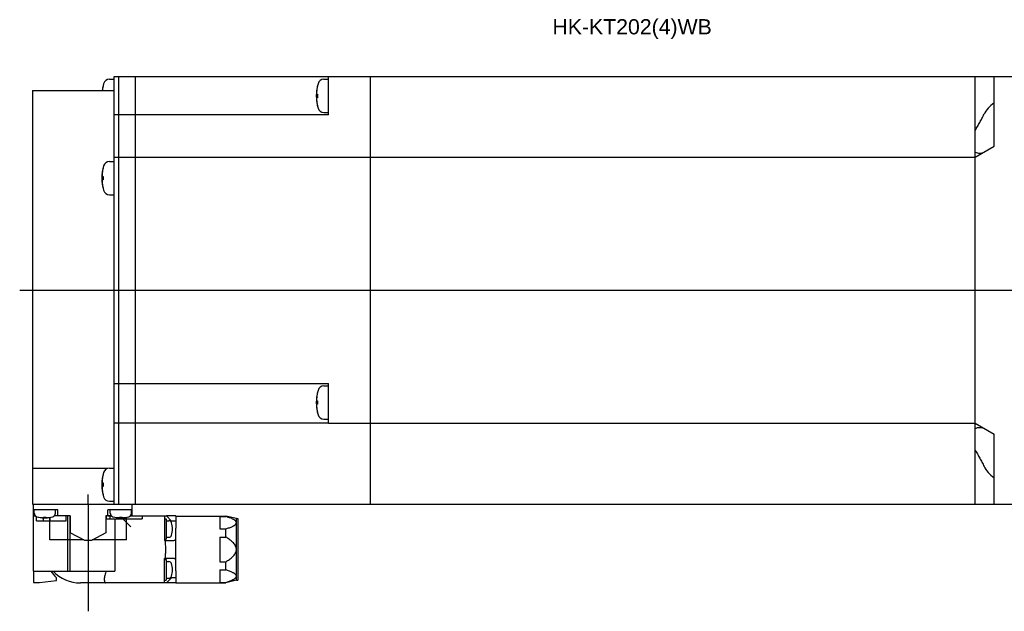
# Model space of a CAD drawing. Header units: millimetres. Extents: x 75 to 614, y 309 to 433.
# Tile 2 of 3: x 204 to 411, y 309 to 433. Entities that reach past the tile are written whole.
import ezdxf

# ---------------------------------------------------------------- set-up
doc = ezdxf.new("R2010")
doc.units = ezdxf.units.MM
doc.linetypes.add('CENTER', pattern=[50.8, 31.75, -6.35, 6.35, -6.35])
doc.linetypes.add('PHANTOM', pattern=[63.5, 31.75, -6.35, 6.35, -6.35, 6.35, -6.35])
for name, color, linetype in [('CTR', 2, 'CENTER'), ('PHANTOM', 3, 'PHANTOM'), ('TEXT', 5, 'Continuous')]:
    doc.layers.add(name, color=color, linetype=linetype)
doc.styles.get("Standard").update_dxf_attribs({"font": 'arial.ttf'})

msp = doc.modelspace()

# ---------------------------------------------------------------- linework, layer by layer
at = {"linetype": 'ByBlock'}
for p, q in [((222.52, 420.54), (223.5, 420.54)), ((223.5, 331.12), (223.5, 421.12)), ((223.5, 421.12), (418.6, 421.12)), ((224.5, 331.12), (224.5, 421.12)), ((228, 331.12), (228, 421.12)), ((267.62, 420.54), (268.6, 420.54)), ((268.6, 413.04), (268.6, 421.12)), ((277.4, 331.12), (277.4, 421.12)), ((404.6, 331.12), (404.6, 421.12)), ((408.6, 406.43), (408.6, 421.12)), ((221.14, 419.09), (221.14, 419.06)), ((266.24, 419.09), (266.24, 419.06)), ((206.3, 418.17), (206.3, 331.12)), ((206.3, 418.17), (223.5, 418.17)), ((266.1, 417.41), (266.24, 417.41)), ((266.24, 416.67), (266.1, 416.67)), ((266.24, 417.41), (266.24, 416.67)), ((266.24, 415.02), (266.24, 414.99)), ((268.6, 413.04), (223.5, 413.04)), ((267.62, 413.54), (268.6, 413.54)), ((404.6, 409.74), (404.6, 413.19)), ((404.6, 404.12), (408.6, 406.43)), ((223.5, 404.12), (404.6, 404.12)), ((404.6, 404.12), (404.6, 405.21)), ((222.52, 403.24), (223.5, 403.24)), ((221, 400.11), (221.14, 400.11)), ((221.14, 401.79), (221.14, 401.76)), ((221.14, 400.11), (221.14, 399.37)), ((221.14, 399.37), (221, 399.37)), ((221.14, 397.73), (221.14, 397.69)), ((222.52, 396.24), (223.5, 396.24)), ((223.5, 356.49), (268.6, 356.49)), ((268.6, 348.12), (268.6, 356.49)), ((266.24, 354.54), (266.24, 354.51)), ((267.62, 355.99), (268.6, 355.99)), ((266.1, 352.86), (266.24, 352.86)), ((266.24, 352.86), (266.24, 352.12)), ((266.24, 352.12), (266.1, 352.12)), ((266.24, 350.48), (266.24, 350.44)), ((228, 348.12), (223.5, 348.12)), ((268.6, 348.12), (228, 348.12)), ((267.62, 348.99), (268.6, 348.99)), ((268.6, 348.12), (404.6, 348.12)), ((404.6, 348.12), (408.6, 345.81)), ((404.6, 347.03), (404.6, 348.12)), ((408.6, 331.12), (408.6, 345.81)), ((404.6, 339.05), (404.6, 342.5)), ((222.08, 338.62), (206.3, 338.62)), ((222.52, 338.7), (223.5, 338.7)), ((221, 335.57), (221.14, 335.57)), ((221.14, 337.25), (221.14, 337.22)), ((221.14, 335.57), (221.14, 334.83)), ((221.14, 334.83), (221, 334.83)), ((221.14, 333.18), (221.14, 333.15)), ((222.52, 331.7), (223.5, 331.7)), ((206.3, 331.12), (418.6, 331.12)), ((206.5, 328.62), (206.5, 331.12)), ((211.65, 329.92), (206.5, 329.92)), ((206.65, 329.23), (206.65, 329.92)), ((211.15, 329.23), (211.15, 329.92)), ((211.65, 328.62), (211.65, 329.92)), ((222.15, 328.62), (222.15, 329.92)), ((227.3, 329.92), (222.15, 329.92)), ((222.65, 329.23), (222.65, 329.92)), ((227.15, 329.23), (227.15, 329.92)), ((227.3, 328.62), (227.3, 331.12)), ((206.5, 328.62), (206.93, 328.62)), ((207.6, 328.36), (207.63, 328.36)), ((208.62, 328.27), (208.62, 328.36)), ((208.62, 328.36), (209.18, 328.36)), ((209.18, 328.36), (209.18, 328.27)), ((209.95, 323.57), (209.95, 328.32)), ((210.17, 328.36), (210.2, 328.36)), ((214.25, 328.62), (210.87, 328.62)), ((214.25, 328.62), (214.25, 325.08)), ((221.75, 328.62), (221.75, 325.08)), ((222.93, 328.62), (221.75, 328.62)), ((223.6, 328.36), (223.63, 328.36)), ((224.62, 328.27), (224.62, 328.36)), ((224.62, 328.36), (225.18, 328.36)), ((225.18, 328.36), (225.18, 328.27)), ((226.05, 323.57), (226.05, 328.33)), ((226.17, 328.36), (226.2, 328.36)), ((227.3, 328.62), (226.87, 328.62)), ((217.12, 323.57), (209.95, 323.57)), ((217.31, 323.47), (214.25, 325.08)), ((218.69, 323.47), (217.31, 323.47)), ((221.75, 325.08), (218.69, 323.47)), ((226.05, 323.57), (218.88, 323.57))]:
    msp.add_line(p, q, dxfattribs=at)
for centre, radius, start, end in [((222.52, 419.24), 1.3, 90, 163.3985), ((267.62, 419.24), 1.3, 90, 163.3985), ((229.9, 417.04), 9, 163.3985, 172.7819), ((229.9, 417.04), 8.99, 167.0426, 171.8394), ((275, 417.04), 9, 163.3985, 196.6015), ((275, 417.04), 8.99, 167.0426, 171.8394), ((275, 417.04), 8.99, 188.1606, 192.9574), ((267.62, 414.84), 1.3, 196.6015, 270), ((229.9, 399.74), 9, 163.3985, 196.6015), ((222.52, 401.94), 1.3, 90, 163.3985), ((229.9, 399.74), 8.99, 167.0426, 171.8394), ((229.9, 399.74), 8.99, 188.1606, 192.9574), ((222.52, 397.54), 1.3, 196.6015, 270), ((275, 352.49), 9, 163.3985, 196.6015), ((275, 352.49), 8.99, 167.0426, 171.8394), ((267.62, 354.69), 1.3, 90, 163.3985), ((275, 352.49), 8.99, 188.1606, 192.9574), ((267.62, 350.29), 1.3, 196.6015, 270), ((229.9, 335.2), 9, 163.3985, 196.6015), ((222.52, 337.4), 1.3, 90, 163.3985), ((229.9, 335.2), 8.99, 167.0426, 171.8394), ((229.9, 335.2), 8.99, 188.1606, 192.9574), ((222.52, 333), 1.3, 196.6015, 270), ((207.45, 329.23), 0.8, 180, 253.8086), ((208.9, 334.22), 6, 253.8086, 286.1914), ((208.9, 334.22), 5.99, 257.7714, 263.1989), ((208.9, 334.22), 5.99, 276.8011, 282.2286), ((210.35, 329.23), 0.8, 286.1914, 0), ((223.45, 329.23), 0.8, 180, 253.8086), ((224.9, 334.22), 6, 253.8086, 286.1914), ((224.9, 334.22), 5.99, 257.7714, 263.1989), ((224.9, 334.22), 5.99, 276.8011, 282.2286), ((226.35, 329.23), 0.8, 286.1914, 0)]:
    msp.add_arc(centre, radius, start, end, dxfattribs=at)
for centre, start_param, end_param in [((417.34, 411.47), 2.459568, 2.874843), ((417.34, 340.76), -2.874843, -2.459568)]:
    msp.add_ellipse(centre, major_axis=(11.26, 0), ratio=0.57735, start_param=start_param, end_param=end_param, dxfattribs=at)
for points, knots in [([(221, 418.32), (221, 418.3), (220.99, 418.29), (220.99, 418.27), (220.99, 418.25), (220.99, 418.23), (220.99, 418.22), (220.99, 418.21), (220.99, 418.21), (220.98, 418.2), (220.98, 418.19), (220.98, 418.18), (220.98, 418.17), (220.98, 418.17)], [0, 0, 0, 0, 0.25, 0.375, 0.5, 0.625, 0.6875, 0.75, 0.8125, 0.84375, 0.875, 0.9375, 1, 1, 1, 1]), ([(266.1, 418.32), (266.1, 418.31), (266.09, 418.29), (266.09, 418.27), (266.09, 418.26), (266.09, 418.25), (266.09, 418.24), (266.09, 418.24), (266.09, 418.23), (266.09, 418.23), (266.09, 418.23), (266.09, 418.22), (266.08, 418.2), (266.08, 418.18), (266.08, 418.16), (266.08, 418.15), (266.08, 418.14), (266.08, 418.13), (266.08, 418.13), (266.08, 418.12), (266.08, 418.12), (266.08, 418.11), (266.08, 418.1), (266.07, 418.09), (266.07, 418.08), (266.07, 418.07), (266.07, 418.06), (266.07, 418.05), (266.07, 418.05), (266.07, 418.05), (266.07, 418.05), (266.07, 418.04), (266.07, 418.04), (266.07, 418.03), (266.07, 418.03), (266.07, 418.02), (266.07, 418), (266.07, 417.99), (266.06, 417.97), (266.06, 417.95), (266.06, 417.95), (266.06, 417.94), (266.06, 417.94), (266.06, 417.93), (266.06, 417.93), (266.06, 417.92), (266.06, 417.91), (266.06, 417.9), (266.06, 417.88), (266.06, 417.87), (266.06, 417.87), (266.06, 417.86), (266.06, 417.86), (266.06, 417.86), (266.06, 417.85), (266.06, 417.85), (266.06, 417.84), (266.06, 417.82), (266.06, 417.81), (266.05, 417.78), (266.05, 417.76), (266.05, 417.74)], [0, 0, 0, 0, 0.0625, 0.09375, 0.125, 0.140625, 0.15625, 0.164062, 0.167969, 0.171875, 0.179688, 0.1875, 0.21875, 0.25, 0.28125, 0.3125, 0.320312, 0.328125, 0.332031, 0.335938, 0.34375, 0.359375, 0.375, 0.40625, 0.4375, 0.453125, 0.46875, 0.484375, 0.492188, 0.496094, 0.5, 0.503906, 0.507812, 0.515625, 0.53125, 0.546875, 0.5625, 0.59375, 0.625, 0.640625, 0.65625, 0.664062, 0.667969, 0.671875, 0.679688, 0.6875, 0.71875, 0.75, 0.78125, 0.796875, 0.8125, 0.820312, 0.828125, 0.832031, 0.835938, 0.84375, 0.859375, 0.875, 0.90625, 0.9375, 1, 1, 1, 1]), ([(266.05, 417.74), (266.05, 417.73), (266.05, 417.72), (266.06, 417.71), (266.06, 417.7), (266.06, 417.7), (266.06, 417.69), (266.06, 417.69), (266.06, 417.68), (266.06, 417.67), (266.06, 417.66), (266.06, 417.65), (266.06, 417.64), (266.06, 417.63), (266.06, 417.63), (266.06, 417.63), (266.06, 417.62), (266.06, 417.62), (266.06, 417.61), (266.07, 417.6), (266.07, 417.59), (266.07, 417.59), (266.07, 417.59), (266.07, 417.58), (266.07, 417.58), (266.07, 417.58), (266.07, 417.57), (266.07, 417.56), (266.07, 417.55), (266.07, 417.54), (266.08, 417.53), (266.08, 417.53), (266.08, 417.52), (266.08, 417.52), (266.08, 417.52), (266.08, 417.51), (266.08, 417.5), (266.08, 417.49), (266.08, 417.48), (266.08, 417.48), (266.08, 417.47), (266.09, 417.47), (266.09, 417.47), (266.09, 417.46), (266.09, 417.45), (266.09, 417.43), (266.1, 417.42), (266.1, 417.41)], [0, 0, 0, 0, 0.0625, 0.125, 0.140625, 0.15625, 0.164062, 0.171875, 0.1875, 0.21875, 0.25, 0.28125, 0.3125, 0.328125, 0.335938, 0.34375, 0.359375, 0.375, 0.40625, 0.4375, 0.46875, 0.484375, 0.492188, 0.5, 0.507812, 0.515625, 0.53125, 0.5625, 0.59375, 0.625, 0.640625, 0.65625, 0.664062, 0.671875, 0.6875, 0.71875, 0.75, 0.78125, 0.8125, 0.828125, 0.835938, 0.84375, 0.859375, 0.875, 0.90625, 0.9375, 1, 1, 1, 1]), ([(266.1, 416.67), (266.1, 416.66), (266.09, 416.65), (266.09, 416.64), (266.09, 416.63), (266.09, 416.63), (266.09, 416.62), (266.09, 416.62), (266.09, 416.61), (266.08, 416.6), (266.08, 416.59), (266.08, 416.58), (266.08, 416.57), (266.08, 416.56), (266.08, 416.56), (266.08, 416.56), (266.08, 416.55), (266.08, 416.55), (266.07, 416.54), (266.07, 416.53), (266.07, 416.52), (266.07, 416.52), (266.07, 416.52), (266.07, 416.51), (266.07, 416.51), (266.07, 416.51), (266.07, 416.5), (266.07, 416.49), (266.07, 416.48), (266.06, 416.47), (266.06, 416.46), (266.06, 416.46), (266.06, 416.45), (266.06, 416.45), (266.06, 416.44), (266.06, 416.44), (266.06, 416.43), (266.06, 416.42), (266.06, 416.41), (266.06, 416.41), (266.06, 416.4), (266.06, 416.4), (266.06, 416.39), (266.06, 416.39), (266.06, 416.38), (266.05, 416.36), (266.05, 416.35), (266.05, 416.34)], [0, 0, 0, 0, 0.0625, 0.125, 0.140625, 0.15625, 0.164062, 0.171875, 0.1875, 0.21875, 0.25, 0.28125, 0.3125, 0.328125, 0.335938, 0.34375, 0.359375, 0.375, 0.40625, 0.4375, 0.46875, 0.484375, 0.492188, 0.5, 0.507812, 0.515625, 0.53125, 0.5625, 0.59375, 0.625, 0.640625, 0.65625, 0.664062, 0.671875, 0.6875, 0.71875, 0.75, 0.78125, 0.8125, 0.828125, 0.835938, 0.84375, 0.859375, 0.875, 0.90625, 0.9375, 1, 1, 1, 1]), ([(266.05, 416.34), (266.05, 416.33), (266.05, 416.31), (266.06, 416.29), (266.06, 416.28), (266.06, 416.27), (266.06, 416.26), (266.06, 416.26), (266.06, 416.26), (266.06, 416.25), (266.06, 416.25), (266.06, 416.24), (266.06, 416.22), (266.06, 416.2), (266.06, 416.18), (266.06, 416.17), (266.06, 416.16), (266.06, 416.15), (266.06, 416.15), (266.06, 416.15), (266.06, 416.14), (266.06, 416.14), (266.06, 416.13), (266.06, 416.11), (266.07, 416.1), (266.07, 416.09), (266.07, 416.08), (266.07, 416.08), (266.07, 416.07), (266.07, 416.07), (266.07, 416.07), (266.07, 416.06), (266.07, 416.06), (266.07, 416.06), (266.07, 416.05), (266.07, 416.04), (266.07, 416.02), (266.07, 416.01), (266.07, 415.99), (266.08, 415.98), (266.08, 415.97), (266.08, 415.96), (266.08, 415.96), (266.08, 415.96), (266.08, 415.95), (266.08, 415.95), (266.08, 415.93), (266.08, 415.92), (266.08, 415.91), (266.08, 415.9), (266.08, 415.89), (266.08, 415.88), (266.08, 415.88), (266.08, 415.88), (266.08, 415.88), (266.09, 415.87), (266.09, 415.86), (266.09, 415.85), (266.09, 415.83), (266.09, 415.8), (266.1, 415.78), (266.1, 415.76)], [0, 0, 0, 0, 0.0625, 0.09375, 0.125, 0.140625, 0.15625, 0.164062, 0.167969, 0.171875, 0.179688, 0.1875, 0.21875, 0.25, 0.28125, 0.3125, 0.320312, 0.328125, 0.332031, 0.335938, 0.34375, 0.359375, 0.375, 0.40625, 0.4375, 0.453125, 0.46875, 0.484375, 0.492188, 0.496094, 0.5, 0.503906, 0.507812, 0.515625, 0.53125, 0.546875, 0.5625, 0.59375, 0.625, 0.640625, 0.65625, 0.664062, 0.667969, 0.671875, 0.679688, 0.6875, 0.71875, 0.75, 0.78125, 0.796875, 0.8125, 0.820312, 0.828125, 0.832031, 0.835938, 0.84375, 0.859375, 0.875, 0.90625, 0.9375, 1, 1, 1, 1]), ([(404.6, 409.74), (404.77, 410.02), (405.1, 410.58), (405.58, 411.44), (406.05, 412.31), (406.34, 412.89), (406.48, 413.19)], [0, 0, 0, 0, 0.248281, 0.499993, 0.75181, 1, 1, 1, 1]), ([(404.6, 405.21), (404.76, 405.14), (405.09, 405.02), (405.43, 404.97), (405.6, 404.97)], [0, 0, 0, 0, 0.518168, 1, 1, 1, 1]), ([(405.6, 404.97), (405.68, 404.97), (405.83, 404.98), (406.06, 405.03), (406.27, 405.1), (406.41, 405.17), (406.48, 405.2)], [0, 0, 0, 0, 0.251587, 0.500307, 0.748817, 1, 1, 1, 1]), ([(221, 401.02), (221, 401.01), (220.99, 401), (220.99, 400.98), (220.99, 400.96), (220.99, 400.95), (220.99, 400.95), (220.99, 400.94), (220.99, 400.94), (220.99, 400.94), (220.99, 400.93), (220.99, 400.92), (220.98, 400.91), (220.98, 400.89), (220.98, 400.87), (220.98, 400.85), (220.98, 400.84), (220.98, 400.84), (220.98, 400.83), (220.98, 400.83), (220.98, 400.83), (220.98, 400.82), (220.98, 400.81), (220.97, 400.8), (220.97, 400.78), (220.97, 400.77), (220.97, 400.77), (220.97, 400.76), (220.97, 400.76), (220.97, 400.75), (220.97, 400.75), (220.97, 400.75), (220.97, 400.75), (220.97, 400.74), (220.97, 400.73), (220.97, 400.72), (220.97, 400.71), (220.97, 400.69), (220.96, 400.67), (220.96, 400.66), (220.96, 400.65), (220.96, 400.65), (220.96, 400.64), (220.96, 400.64), (220.96, 400.64), (220.96, 400.63), (220.96, 400.62), (220.96, 400.6), (220.96, 400.59), (220.96, 400.58), (220.96, 400.57), (220.96, 400.57), (220.96, 400.57), (220.96, 400.56), (220.96, 400.56), (220.96, 400.55), (220.96, 400.54), (220.96, 400.53), (220.96, 400.51), (220.95, 400.48), (220.95, 400.46), (220.95, 400.45)], [0, 0, 0, 0, 0.0625, 0.09375, 0.125, 0.140625, 0.15625, 0.164062, 0.167969, 0.171875, 0.179688, 0.1875, 0.21875, 0.25, 0.28125, 0.3125, 0.320312, 0.328125, 0.332031, 0.335938, 0.34375, 0.359375, 0.375, 0.40625, 0.4375, 0.453125, 0.46875, 0.484375, 0.492188, 0.496094, 0.5, 0.503906, 0.507812, 0.515625, 0.53125, 0.546875, 0.5625, 0.59375, 0.625, 0.640625, 0.65625, 0.664062, 0.667969, 0.671875, 0.679688, 0.6875, 0.71875, 0.75, 0.78125, 0.796875, 0.8125, 0.820312, 0.828125, 0.832031, 0.835938, 0.84375, 0.859375, 0.875, 0.90625, 0.9375, 1, 1, 1, 1]), ([(220.95, 400.45), (220.95, 400.44), (220.95, 400.43), (220.96, 400.42), (220.96, 400.41), (220.96, 400.4), (220.96, 400.4), (220.96, 400.4), (220.96, 400.39), (220.96, 400.38), (220.96, 400.37), (220.96, 400.36), (220.96, 400.35), (220.96, 400.34), (220.96, 400.34), (220.96, 400.33), (220.96, 400.33), (220.96, 400.32), (220.96, 400.32), (220.97, 400.31), (220.97, 400.3), (220.97, 400.3), (220.97, 400.29), (220.97, 400.29), (220.97, 400.29), (220.97, 400.28), (220.97, 400.28), (220.97, 400.27), (220.97, 400.26), (220.97, 400.25), (220.98, 400.24), (220.98, 400.23), (220.98, 400.23), (220.98, 400.23), (220.98, 400.22), (220.98, 400.21), (220.98, 400.2), (220.98, 400.2), (220.98, 400.19), (220.98, 400.18), (220.98, 400.18), (220.99, 400.18), (220.99, 400.17), (220.99, 400.16), (220.99, 400.15), (220.99, 400.14), (221, 400.12), (221, 400.11)], [0, 0, 0, 0, 0.0625, 0.125, 0.140625, 0.15625, 0.164062, 0.171875, 0.1875, 0.21875, 0.25, 0.28125, 0.3125, 0.328125, 0.335938, 0.34375, 0.359375, 0.375, 0.40625, 0.4375, 0.46875, 0.484375, 0.492188, 0.5, 0.507812, 0.515625, 0.53125, 0.5625, 0.59375, 0.625, 0.640625, 0.65625, 0.664062, 0.671875, 0.6875, 0.71875, 0.75, 0.78125, 0.8125, 0.828125, 0.835938, 0.84375, 0.859375, 0.875, 0.90625, 0.9375, 1, 1, 1, 1]), ([(221, 399.37), (221, 399.37), (220.99, 399.36), (220.99, 399.34), (220.99, 399.34), (220.99, 399.33), (220.99, 399.33), (220.99, 399.32), (220.99, 399.32), (220.98, 399.31), (220.98, 399.3), (220.98, 399.29), (220.98, 399.28), (220.98, 399.27), (220.98, 399.26), (220.98, 399.26), (220.98, 399.26), (220.98, 399.25), (220.97, 399.25), (220.97, 399.24), (220.97, 399.23), (220.97, 399.22), (220.97, 399.22), (220.97, 399.22), (220.97, 399.22), (220.97, 399.21), (220.97, 399.21), (220.97, 399.2), (220.97, 399.18), (220.96, 399.17), (220.96, 399.17), (220.96, 399.16), (220.96, 399.16), (220.96, 399.15), (220.96, 399.15), (220.96, 399.14), (220.96, 399.13), (220.96, 399.12), (220.96, 399.12), (220.96, 399.11), (220.96, 399.11), (220.96, 399.1), (220.96, 399.1), (220.96, 399.09), (220.96, 399.08), (220.95, 399.06), (220.95, 399.05), (220.95, 399.04)], [0, 0, 0, 0, 0.0625, 0.125, 0.140625, 0.15625, 0.164062, 0.171875, 0.1875, 0.21875, 0.25, 0.28125, 0.3125, 0.328125, 0.335938, 0.34375, 0.359375, 0.375, 0.40625, 0.4375, 0.46875, 0.484375, 0.492188, 0.5, 0.507812, 0.515625, 0.53125, 0.5625, 0.59375, 0.625, 0.640625, 0.65625, 0.664062, 0.671875, 0.6875, 0.71875, 0.75, 0.78125, 0.8125, 0.828125, 0.835938, 0.84375, 0.859375, 0.875, 0.90625, 0.9375, 1, 1, 1, 1]), ([(220.95, 399.04), (220.95, 399.03), (220.95, 399.02), (220.96, 399), (220.96, 398.98), (220.96, 398.97), (220.96, 398.97), (220.96, 398.96), (220.96, 398.96), (220.96, 398.96), (220.96, 398.95), (220.96, 398.94), (220.96, 398.93), (220.96, 398.91), (220.96, 398.89), (220.96, 398.87), (220.96, 398.86), (220.96, 398.86), (220.96, 398.85), (220.96, 398.85), (220.96, 398.85), (220.96, 398.84), (220.96, 398.83), (220.96, 398.82), (220.97, 398.81), (220.97, 398.8), (220.97, 398.79), (220.97, 398.78), (220.97, 398.78), (220.97, 398.77), (220.97, 398.77), (220.97, 398.77), (220.97, 398.77), (220.97, 398.76), (220.97, 398.75), (220.97, 398.74), (220.97, 398.73), (220.97, 398.71), (220.97, 398.7), (220.98, 398.68), (220.98, 398.67), (220.98, 398.67), (220.98, 398.66), (220.98, 398.66), (220.98, 398.66), (220.98, 398.65), (220.98, 398.64), (220.98, 398.62), (220.98, 398.61), (220.98, 398.6), (220.98, 398.6), (220.98, 398.59), (220.98, 398.59), (220.98, 398.58), (220.98, 398.58), (220.99, 398.57), (220.99, 398.57), (220.99, 398.55), (220.99, 398.53), (220.99, 398.5), (221, 398.48), (221, 398.47)], [0, 0, 0, 0, 0.0625, 0.09375, 0.125, 0.140625, 0.15625, 0.164062, 0.167969, 0.171875, 0.179688, 0.1875, 0.21875, 0.25, 0.28125, 0.3125, 0.320312, 0.328125, 0.332031, 0.335938, 0.34375, 0.359375, 0.375, 0.40625, 0.4375, 0.453125, 0.46875, 0.484375, 0.492188, 0.496094, 0.5, 0.503906, 0.507812, 0.515625, 0.53125, 0.546875, 0.5625, 0.59375, 0.625, 0.640625, 0.65625, 0.664062, 0.667969, 0.671875, 0.679688, 0.6875, 0.71875, 0.75, 0.78125, 0.796875, 0.8125, 0.820312, 0.828125, 0.832031, 0.835938, 0.84375, 0.859375, 0.875, 0.90625, 0.9375, 1, 1, 1, 1]), ([(266.1, 353.77), (266.1, 353.76), (266.09, 353.75), (266.09, 353.73), (266.09, 353.71), (266.09, 353.7), (266.09, 353.7), (266.09, 353.69), (266.09, 353.69), (266.09, 353.69), (266.09, 353.68), (266.09, 353.67), (266.08, 353.66), (266.08, 353.64), (266.08, 353.62), (266.08, 353.6), (266.08, 353.59), (266.08, 353.59), (266.08, 353.58), (266.08, 353.58), (266.08, 353.58), (266.08, 353.57), (266.08, 353.56), (266.07, 353.55), (266.07, 353.53), (266.07, 353.52), (266.07, 353.52), (266.07, 353.51), (266.07, 353.51), (266.07, 353.5), (266.07, 353.5), (266.07, 353.5), (266.07, 353.5), (266.07, 353.49), (266.07, 353.48), (266.07, 353.47), (266.07, 353.46), (266.07, 353.44), (266.06, 353.42), (266.06, 353.41), (266.06, 353.4), (266.06, 353.4), (266.06, 353.39), (266.06, 353.39), (266.06, 353.39), (266.06, 353.38), (266.06, 353.37), (266.06, 353.35), (266.06, 353.34), (266.06, 353.33), (266.06, 353.32), (266.06, 353.32), (266.06, 353.32), (266.06, 353.31), (266.06, 353.31), (266.06, 353.3), (266.06, 353.29), (266.06, 353.28), (266.06, 353.26), (266.05, 353.23), (266.05, 353.21), (266.05, 353.2)], [0, 0, 0, 0, 0.0625, 0.09375, 0.125, 0.140625, 0.15625, 0.164062, 0.167969, 0.171875, 0.179688, 0.1875, 0.21875, 0.25, 0.28125, 0.3125, 0.320312, 0.328125, 0.332031, 0.335938, 0.34375, 0.359375, 0.375, 0.40625, 0.4375, 0.453125, 0.46875, 0.484375, 0.492188, 0.496094, 0.5, 0.503906, 0.507812, 0.515625, 0.53125, 0.546875, 0.5625, 0.59375, 0.625, 0.640625, 0.65625, 0.664062, 0.667969, 0.671875, 0.679688, 0.6875, 0.71875, 0.75, 0.78125, 0.796875, 0.8125, 0.820312, 0.828125, 0.832031, 0.835938, 0.84375, 0.859375, 0.875, 0.90625, 0.9375, 1, 1, 1, 1]), ([(266.05, 353.2), (266.05, 353.19), (266.05, 353.18), (266.06, 353.17), (266.06, 353.16), (266.06, 353.15), (266.06, 353.15), (266.06, 353.15), (266.06, 353.14), (266.06, 353.13), (266.06, 353.12), (266.06, 353.11), (266.06, 353.1), (266.06, 353.09), (266.06, 353.09), (266.06, 353.08), (266.06, 353.08), (266.06, 353.07), (266.06, 353.07), (266.07, 353.06), (266.07, 353.05), (266.07, 353.05), (266.07, 353.04), (266.07, 353.04), (266.07, 353.04), (266.07, 353.03), (266.07, 353.03), (266.07, 353.02), (266.07, 353.01), (266.07, 353), (266.08, 352.99), (266.08, 352.98), (266.08, 352.98), (266.08, 352.98), (266.08, 352.97), (266.08, 352.96), (266.08, 352.95), (266.08, 352.95), (266.08, 352.94), (266.08, 352.93), (266.08, 352.93), (266.09, 352.93), (266.09, 352.92), (266.09, 352.91), (266.09, 352.9), (266.09, 352.89), (266.1, 352.87), (266.1, 352.86)], [0, 0, 0, 0, 0.0625, 0.125, 0.140625, 0.15625, 0.164062, 0.171875, 0.1875, 0.21875, 0.25, 0.28125, 0.3125, 0.328125, 0.335938, 0.34375, 0.359375, 0.375, 0.40625, 0.4375, 0.46875, 0.484375, 0.492188, 0.5, 0.507812, 0.515625, 0.53125, 0.5625, 0.59375, 0.625, 0.640625, 0.65625, 0.664062, 0.671875, 0.6875, 0.71875, 0.75, 0.78125, 0.8125, 0.828125, 0.835938, 0.84375, 0.859375, 0.875, 0.90625, 0.9375, 1, 1, 1, 1]), ([(266.1, 352.12), (266.1, 352.12), (266.09, 352.11), (266.09, 352.09), (266.09, 352.09), (266.09, 352.08), (266.09, 352.08), (266.09, 352.07), (266.09, 352.07), (266.08, 352.06), (266.08, 352.05), (266.08, 352.04), (266.08, 352.03), (266.08, 352.02), (266.08, 352.01), (266.08, 352.01), (266.08, 352.01), (266.08, 352), (266.07, 352), (266.07, 351.99), (266.07, 351.98), (266.07, 351.97), (266.07, 351.97), (266.07, 351.97), (266.07, 351.97), (266.07, 351.96), (266.07, 351.96), (266.07, 351.95), (266.07, 351.93), (266.06, 351.92), (266.06, 351.92), (266.06, 351.91), (266.06, 351.91), (266.06, 351.9), (266.06, 351.9), (266.06, 351.89), (266.06, 351.88), (266.06, 351.87), (266.06, 351.87), (266.06, 351.86), (266.06, 351.86), (266.06, 351.85), (266.06, 351.85), (266.06, 351.84), (266.06, 351.83), (266.05, 351.81), (266.05, 351.8), (266.05, 351.79)], [0, 0, 0, 0, 0.0625, 0.125, 0.140625, 0.15625, 0.164062, 0.171875, 0.1875, 0.21875, 0.25, 0.28125, 0.3125, 0.328125, 0.335938, 0.34375, 0.359375, 0.375, 0.40625, 0.4375, 0.46875, 0.484375, 0.492188, 0.5, 0.507812, 0.515625, 0.53125, 0.5625, 0.59375, 0.625, 0.640625, 0.65625, 0.664062, 0.671875, 0.6875, 0.71875, 0.75, 0.78125, 0.8125, 0.828125, 0.835938, 0.84375, 0.859375, 0.875, 0.90625, 0.9375, 1, 1, 1, 1]), ([(266.05, 351.79), (266.05, 351.78), (266.05, 351.77), (266.06, 351.75), (266.06, 351.73), (266.06, 351.72), (266.06, 351.72), (266.06, 351.71), (266.06, 351.71), (266.06, 351.71), (266.06, 351.7), (266.06, 351.69), (266.06, 351.68), (266.06, 351.66), (266.06, 351.64), (266.06, 351.62), (266.06, 351.61), (266.06, 351.61), (266.06, 351.6), (266.06, 351.6), (266.06, 351.6), (266.06, 351.59), (266.06, 351.58), (266.06, 351.57), (266.07, 351.56), (266.07, 351.55), (266.07, 351.54), (266.07, 351.53), (266.07, 351.53), (266.07, 351.52), (266.07, 351.52), (266.07, 351.52), (266.07, 351.52), (266.07, 351.51), (266.07, 351.5), (266.07, 351.49), (266.07, 351.48), (266.07, 351.46), (266.07, 351.45), (266.08, 351.43), (266.08, 351.42), (266.08, 351.42), (266.08, 351.41), (266.08, 351.41), (266.08, 351.41), (266.08, 351.4), (266.08, 351.39), (266.08, 351.37), (266.08, 351.36), (266.08, 351.35), (266.08, 351.35), (266.08, 351.34), (266.08, 351.34), (266.08, 351.33), (266.08, 351.33), (266.09, 351.32), (266.09, 351.32), (266.09, 351.3), (266.09, 351.28), (266.09, 351.25), (266.1, 351.23), (266.1, 351.22)], [0, 0, 0, 0, 0.0625, 0.09375, 0.125, 0.140625, 0.15625, 0.164062, 0.167969, 0.171875, 0.179688, 0.1875, 0.21875, 0.25, 0.28125, 0.3125, 0.320312, 0.328125, 0.332031, 0.335938, 0.34375, 0.359375, 0.375, 0.40625, 0.4375, 0.453125, 0.46875, 0.484375, 0.492188, 0.496094, 0.5, 0.503906, 0.507812, 0.515625, 0.53125, 0.546875, 0.5625, 0.59375, 0.625, 0.640625, 0.65625, 0.664062, 0.667969, 0.671875, 0.679688, 0.6875, 0.71875, 0.75, 0.78125, 0.796875, 0.8125, 0.820312, 0.828125, 0.832031, 0.835938, 0.84375, 0.859375, 0.875, 0.90625, 0.9375, 1, 1, 1, 1]), ([(404.6, 347.03), (404.76, 347.1), (405.09, 347.22), (405.43, 347.26), (405.6, 347.26)], [0, 0, 0, 0, 0.518168, 1, 1, 1, 1]), ([(405.6, 347.26), (405.68, 347.26), (405.83, 347.25), (406.06, 347.21), (406.27, 347.14), (406.41, 347.07), (406.48, 347.03)], [0, 0, 0, 0, 0.251587, 0.500307, 0.748817, 1, 1, 1, 1]), ([(404.6, 342.5), (404.77, 342.22), (405.1, 341.66), (405.58, 340.8), (406.05, 339.93), (406.34, 339.34), (406.48, 339.05)], [0, 0, 0, 0, 0.248281, 0.499993, 0.75181, 1, 1, 1, 1]), ([(221, 336.48), (221, 336.47), (220.99, 336.45), (220.99, 336.43), (220.99, 336.42), (220.99, 336.41), (220.99, 336.4), (220.99, 336.4), (220.99, 336.39), (220.99, 336.39), (220.99, 336.39), (220.99, 336.38), (220.98, 336.36), (220.98, 336.34), (220.98, 336.32), (220.98, 336.31), (220.98, 336.3), (220.98, 336.29), (220.98, 336.29), (220.98, 336.29), (220.98, 336.28), (220.98, 336.27), (220.98, 336.26), (220.97, 336.25), (220.97, 336.24), (220.97, 336.23), (220.97, 336.22), (220.97, 336.22), (220.97, 336.21), (220.97, 336.21), (220.97, 336.21), (220.97, 336.2), (220.97, 336.2), (220.97, 336.19), (220.97, 336.19), (220.97, 336.18), (220.97, 336.16), (220.97, 336.15), (220.96, 336.13), (220.96, 336.12), (220.96, 336.11), (220.96, 336.1), (220.96, 336.1), (220.96, 336.1), (220.96, 336.09), (220.96, 336.08), (220.96, 336.07), (220.96, 336.06), (220.96, 336.05), (220.96, 336.04), (220.96, 336.03), (220.96, 336.02), (220.96, 336.02), (220.96, 336.02), (220.96, 336.01), (220.96, 336.01), (220.96, 336), (220.96, 335.98), (220.96, 335.97), (220.95, 335.94), (220.95, 335.92), (220.95, 335.9)], [0, 0, 0, 0, 0.0625, 0.09375, 0.125, 0.140625, 0.15625, 0.164062, 0.167969, 0.171875, 0.179688, 0.1875, 0.21875, 0.25, 0.28125, 0.3125, 0.320312, 0.328125, 0.332031, 0.335938, 0.34375, 0.359375, 0.375, 0.40625, 0.4375, 0.453125, 0.46875, 0.484375, 0.492188, 0.496094, 0.5, 0.503906, 0.507812, 0.515625, 0.53125, 0.546875, 0.5625, 0.59375, 0.625, 0.640625, 0.65625, 0.664062, 0.667969, 0.671875, 0.679688, 0.6875, 0.71875, 0.75, 0.78125, 0.796875, 0.8125, 0.820312, 0.828125, 0.832031, 0.835938, 0.84375, 0.859375, 0.875, 0.90625, 0.9375, 1, 1, 1, 1]), ([(220.95, 335.9), (220.95, 335.9), (220.95, 335.88), (220.96, 335.87), (220.96, 335.86), (220.96, 335.86), (220.96, 335.86), (220.96, 335.85), (220.96, 335.84), (220.96, 335.83), (220.96, 335.82), (220.96, 335.81), (220.96, 335.8), (220.96, 335.79), (220.96, 335.79), (220.96, 335.79), (220.96, 335.78), (220.96, 335.78), (220.96, 335.77), (220.97, 335.76), (220.97, 335.76), (220.97, 335.75), (220.97, 335.75), (220.97, 335.75), (220.97, 335.74), (220.97, 335.74), (220.97, 335.73), (220.97, 335.72), (220.97, 335.71), (220.97, 335.7), (220.98, 335.69), (220.98, 335.69), (220.98, 335.68), (220.98, 335.68), (220.98, 335.68), (220.98, 335.67), (220.98, 335.66), (220.98, 335.65), (220.98, 335.64), (220.98, 335.64), (220.98, 335.64), (220.99, 335.63), (220.99, 335.63), (220.99, 335.62), (220.99, 335.61), (220.99, 335.59), (221, 335.58), (221, 335.57)], [0, 0, 0, 0, 0.0625, 0.125, 0.140625, 0.15625, 0.164062, 0.171875, 0.1875, 0.21875, 0.25, 0.28125, 0.3125, 0.328125, 0.335938, 0.34375, 0.359375, 0.375, 0.40625, 0.4375, 0.46875, 0.484375, 0.492188, 0.5, 0.507812, 0.515625, 0.53125, 0.5625, 0.59375, 0.625, 0.640625, 0.65625, 0.664062, 0.671875, 0.6875, 0.71875, 0.75, 0.78125, 0.8125, 0.828125, 0.835938, 0.84375, 0.859375, 0.875, 0.90625, 0.9375, 1, 1, 1, 1]), ([(221, 334.83), (221, 334.82), (220.99, 334.81), (220.99, 334.8), (220.99, 334.79), (220.99, 334.79), (220.99, 334.78), (220.99, 334.78), (220.99, 334.77), (220.98, 334.76), (220.98, 334.75), (220.98, 334.74), (220.98, 334.73), (220.98, 334.72), (220.98, 334.72), (220.98, 334.72), (220.98, 334.71), (220.98, 334.71), (220.97, 334.7), (220.97, 334.69), (220.97, 334.68), (220.97, 334.68), (220.97, 334.68), (220.97, 334.67), (220.97, 334.67), (220.97, 334.67), (220.97, 334.66), (220.97, 334.65), (220.97, 334.64), (220.96, 334.63), (220.96, 334.62), (220.96, 334.62), (220.96, 334.61), (220.96, 334.61), (220.96, 334.6), (220.96, 334.6), (220.96, 334.59), (220.96, 334.58), (220.96, 334.57), (220.96, 334.57), (220.96, 334.56), (220.96, 334.56), (220.96, 334.55), (220.96, 334.55), (220.96, 334.54), (220.95, 334.52), (220.95, 334.51), (220.95, 334.5)], [0, 0, 0, 0, 0.0625, 0.125, 0.140625, 0.15625, 0.164062, 0.171875, 0.1875, 0.21875, 0.25, 0.28125, 0.3125, 0.328125, 0.335938, 0.34375, 0.359375, 0.375, 0.40625, 0.4375, 0.46875, 0.484375, 0.492188, 0.5, 0.507812, 0.515625, 0.53125, 0.5625, 0.59375, 0.625, 0.640625, 0.65625, 0.664062, 0.671875, 0.6875, 0.71875, 0.75, 0.78125, 0.8125, 0.828125, 0.835938, 0.84375, 0.859375, 0.875, 0.90625, 0.9375, 1, 1, 1, 1]), ([(220.95, 334.5), (220.95, 334.49), (220.95, 334.47), (220.96, 334.45), (220.96, 334.44), (220.96, 334.43), (220.96, 334.42), (220.96, 334.42), (220.96, 334.42), (220.96, 334.41), (220.96, 334.41), (220.96, 334.4), (220.96, 334.38), (220.96, 334.36), (220.96, 334.34), (220.96, 334.33), (220.96, 334.32), (220.96, 334.31), (220.96, 334.31), (220.96, 334.31), (220.96, 334.3), (220.96, 334.3), (220.96, 334.29), (220.96, 334.27), (220.97, 334.26), (220.97, 334.25), (220.97, 334.24), (220.97, 334.24), (220.97, 334.23), (220.97, 334.23), (220.97, 334.23), (220.97, 334.23), (220.97, 334.22), (220.97, 334.22), (220.97, 334.21), (220.97, 334.2), (220.97, 334.18), (220.97, 334.17), (220.97, 334.15), (220.98, 334.14), (220.98, 334.13), (220.98, 334.12), (220.98, 334.12), (220.98, 334.12), (220.98, 334.11), (220.98, 334.11), (220.98, 334.09), (220.98, 334.08), (220.98, 334.07), (220.98, 334.06), (220.98, 334.05), (220.98, 334.05), (220.98, 334.04), (220.98, 334.04), (220.98, 334.04), (220.99, 334.03), (220.99, 334.02), (220.99, 334.01), (220.99, 333.99), (220.99, 333.96), (221, 333.94), (221, 333.92)], [0, 0, 0, 0, 0.0625, 0.09375, 0.125, 0.140625, 0.15625, 0.164062, 0.167969, 0.171875, 0.179688, 0.1875, 0.21875, 0.25, 0.28125, 0.3125, 0.320312, 0.328125, 0.332031, 0.335938, 0.34375, 0.359375, 0.375, 0.40625, 0.4375, 0.453125, 0.46875, 0.484375, 0.492188, 0.496094, 0.5, 0.503906, 0.507812, 0.515625, 0.53125, 0.546875, 0.5625, 0.59375, 0.625, 0.640625, 0.65625, 0.664062, 0.667969, 0.671875, 0.679688, 0.6875, 0.71875, 0.75, 0.78125, 0.796875, 0.8125, 0.820312, 0.828125, 0.832031, 0.835938, 0.84375, 0.859375, 0.875, 0.90625, 0.9375, 1, 1, 1, 1]), ([(208.19, 328.27), (208.19, 328.27), (208.2, 328.27), (208.21, 328.27), (208.21, 328.27), (208.22, 328.27), (208.22, 328.27), (208.22, 328.26), (208.23, 328.26), (208.23, 328.26), (208.24, 328.26), (208.25, 328.26), (208.26, 328.26), (208.27, 328.26), (208.28, 328.26), (208.28, 328.26), (208.28, 328.26), (208.28, 328.26), (208.29, 328.26), (208.29, 328.26), (208.3, 328.26), (208.31, 328.26), (208.31, 328.26), (208.31, 328.26), (208.31, 328.26), (208.32, 328.26), (208.32, 328.26), (208.33, 328.26), (208.34, 328.26), (208.35, 328.26), (208.35, 328.26), (208.36, 328.26), (208.36, 328.26), (208.37, 328.26), (208.37, 328.25), (208.37, 328.25), (208.38, 328.25), (208.39, 328.25), (208.39, 328.25), (208.4, 328.25), (208.4, 328.25), (208.41, 328.25), (208.41, 328.25), (208.41, 328.25), (208.42, 328.25), (208.43, 328.25), (208.44, 328.25), (208.45, 328.25), (208.46, 328.25)], [0, 0, 0, 0, 0.0625, 0.09375, 0.125, 0.140625, 0.15625, 0.164062, 0.171875, 0.1875, 0.21875, 0.25, 0.28125, 0.3125, 0.328125, 0.335938, 0.34375, 0.359375, 0.375, 0.40625, 0.4375, 0.46875, 0.484375, 0.492188, 0.5, 0.507812, 0.515625, 0.53125, 0.5625, 0.59375, 0.625, 0.640625, 0.65625, 0.664062, 0.671875, 0.6875, 0.71875, 0.75, 0.78125, 0.8125, 0.828125, 0.835938, 0.84375, 0.859375, 0.875, 0.90625, 0.9375, 1, 1, 1, 1]), ([(208.46, 328.25), (208.46, 328.25), (208.47, 328.25), (208.48, 328.25), (208.48, 328.25), (208.48, 328.25), (208.49, 328.25), (208.49, 328.25), (208.5, 328.25), (208.5, 328.25), (208.51, 328.25), (208.51, 328.25), (208.52, 328.26), (208.52, 328.26), (208.52, 328.26), (208.53, 328.26), (208.53, 328.26), (208.53, 328.26), (208.53, 328.26), (208.54, 328.26), (208.54, 328.26), (208.55, 328.26), (208.55, 328.26), (208.56, 328.26), (208.56, 328.26), (208.57, 328.26), (208.57, 328.26), (208.57, 328.26), (208.58, 328.26), (208.58, 328.26), (208.58, 328.26), (208.59, 328.26), (208.59, 328.26), (208.59, 328.26), (208.6, 328.26), (208.61, 328.27), (208.61, 328.27), (208.62, 328.27)], [0, 0, 0, 0, 0.0625, 0.125, 0.15625, 0.171875, 0.1875, 0.21875, 0.25, 0.28125, 0.3125, 0.328125, 0.34375, 0.375, 0.40625, 0.4375, 0.46875, 0.484375, 0.5, 0.515625, 0.53125, 0.5625, 0.59375, 0.625, 0.65625, 0.671875, 0.6875, 0.71875, 0.75, 0.78125, 0.8125, 0.828125, 0.84375, 0.859375, 0.875, 0.9375, 1, 1, 1, 1]), ([(209.18, 328.27), (209.18, 328.27), (209.19, 328.27), (209.19, 328.27), (209.2, 328.27), (209.2, 328.26), (209.2, 328.26), (209.21, 328.26), (209.21, 328.26), (209.22, 328.26), (209.23, 328.26), (209.23, 328.26), (209.23, 328.26), (209.24, 328.26), (209.24, 328.26), (209.24, 328.26), (209.25, 328.26), (209.25, 328.26), (209.25, 328.26), (209.25, 328.26), (209.26, 328.26), (209.26, 328.26), (209.27, 328.26), (209.27, 328.26), (209.28, 328.26), (209.28, 328.25), (209.29, 328.25), (209.29, 328.25), (209.29, 328.25), (209.3, 328.25), (209.3, 328.25), (209.3, 328.25), (209.31, 328.25), (209.31, 328.25), (209.31, 328.25), (209.32, 328.25), (209.33, 328.25), (209.34, 328.25)], [0, 0, 0, 0, 0.0625, 0.125, 0.15625, 0.171875, 0.1875, 0.21875, 0.25, 0.28125, 0.3125, 0.328125, 0.34375, 0.375, 0.40625, 0.4375, 0.46875, 0.484375, 0.5, 0.515625, 0.53125, 0.5625, 0.59375, 0.625, 0.65625, 0.671875, 0.6875, 0.71875, 0.75, 0.78125, 0.8125, 0.828125, 0.84375, 0.859375, 0.875, 0.9375, 1, 1, 1, 1]), ([(209.34, 328.25), (209.34, 328.25), (209.35, 328.25), (209.36, 328.25), (209.36, 328.25), (209.37, 328.25), (209.37, 328.25), (209.37, 328.25), (209.37, 328.25), (209.38, 328.25), (209.39, 328.25), (209.4, 328.25), (209.41, 328.25), (209.42, 328.25), (209.42, 328.25), (209.43, 328.25), (209.43, 328.26), (209.43, 328.26), (209.44, 328.26), (209.44, 328.26), (209.45, 328.26), (209.45, 328.26), (209.46, 328.26), (209.46, 328.26), (209.46, 328.26), (209.46, 328.26), (209.47, 328.26), (209.47, 328.26), (209.48, 328.26), (209.49, 328.26), (209.5, 328.26), (209.51, 328.26), (209.51, 328.26), (209.52, 328.26), (209.52, 328.26), (209.52, 328.26), (209.53, 328.26), (209.53, 328.26), (209.54, 328.26), (209.55, 328.26), (209.55, 328.26), (209.55, 328.26), (209.56, 328.26), (209.56, 328.26), (209.57, 328.26), (209.58, 328.27), (209.59, 328.27), (209.6, 328.27), (209.61, 328.27)], [0, 0, 0, 0, 0.0625, 0.09375, 0.125, 0.140625, 0.15625, 0.164062, 0.171875, 0.1875, 0.21875, 0.25, 0.28125, 0.3125, 0.328125, 0.335938, 0.34375, 0.359375, 0.375, 0.40625, 0.4375, 0.46875, 0.484375, 0.492188, 0.5, 0.507812, 0.515625, 0.53125, 0.5625, 0.59375, 0.625, 0.640625, 0.65625, 0.664062, 0.671875, 0.6875, 0.71875, 0.75, 0.78125, 0.8125, 0.828125, 0.835938, 0.84375, 0.859375, 0.875, 0.90625, 0.9375, 1, 1, 1, 1]), ([(224.19, 328.27), (224.19, 328.27), (224.2, 328.27), (224.21, 328.27), (224.21, 328.27), (224.22, 328.27), (224.22, 328.27), (224.22, 328.26), (224.23, 328.26), (224.23, 328.26), (224.24, 328.26), (224.25, 328.26), (224.26, 328.26), (224.27, 328.26), (224.28, 328.26), (224.28, 328.26), (224.28, 328.26), (224.28, 328.26), (224.29, 328.26), (224.29, 328.26), (224.3, 328.26), (224.31, 328.26), (224.31, 328.26), (224.31, 328.26), (224.31, 328.26), (224.32, 328.26), (224.32, 328.26), (224.33, 328.26), (224.34, 328.26), (224.35, 328.26), (224.35, 328.26), (224.36, 328.26), (224.36, 328.26), (224.37, 328.26), (224.37, 328.25), (224.37, 328.25), (224.38, 328.25), (224.39, 328.25), (224.39, 328.25), (224.4, 328.25), (224.4, 328.25), (224.41, 328.25), (224.41, 328.25), (224.41, 328.25), (224.42, 328.25), (224.43, 328.25), (224.44, 328.25), (224.45, 328.25), (224.46, 328.25)], [0, 0, 0, 0, 0.0625, 0.09375, 0.125, 0.140625, 0.15625, 0.164062, 0.171875, 0.1875, 0.21875, 0.25, 0.28125, 0.3125, 0.328125, 0.335938, 0.34375, 0.359375, 0.375, 0.40625, 0.4375, 0.46875, 0.484375, 0.492188, 0.5, 0.507812, 0.515625, 0.53125, 0.5625, 0.59375, 0.625, 0.640625, 0.65625, 0.664062, 0.671875, 0.6875, 0.71875, 0.75, 0.78125, 0.8125, 0.828125, 0.835938, 0.84375, 0.859375, 0.875, 0.90625, 0.9375, 1, 1, 1, 1]), ([(224.46, 328.25), (224.46, 328.25), (224.47, 328.25), (224.48, 328.25), (224.48, 328.25), (224.48, 328.25), (224.49, 328.25), (224.49, 328.25), (224.5, 328.25), (224.5, 328.25), (224.51, 328.25), (224.51, 328.25), (224.52, 328.26), (224.52, 328.26), (224.52, 328.26), (224.53, 328.26), (224.53, 328.26), (224.53, 328.26), (224.53, 328.26), (224.54, 328.26), (224.54, 328.26), (224.55, 328.26), (224.55, 328.26), (224.56, 328.26), (224.56, 328.26), (224.57, 328.26), (224.57, 328.26), (224.57, 328.26), (224.58, 328.26), (224.58, 328.26), (224.58, 328.26), (224.59, 328.26), (224.59, 328.26), (224.59, 328.26), (224.6, 328.26), (224.61, 328.27), (224.61, 328.27), (224.62, 328.27)], [0, 0, 0, 0, 0.0625, 0.125, 0.15625, 0.171875, 0.1875, 0.21875, 0.25, 0.28125, 0.3125, 0.328125, 0.34375, 0.375, 0.40625, 0.4375, 0.46875, 0.484375, 0.5, 0.515625, 0.53125, 0.5625, 0.59375, 0.625, 0.65625, 0.671875, 0.6875, 0.71875, 0.75, 0.78125, 0.8125, 0.828125, 0.84375, 0.859375, 0.875, 0.9375, 1, 1, 1, 1]), ([(225.18, 328.27), (225.18, 328.27), (225.19, 328.27), (225.19, 328.27), (225.2, 328.27), (225.2, 328.26), (225.2, 328.26), (225.21, 328.26), (225.21, 328.26), (225.22, 328.26), (225.23, 328.26), (225.23, 328.26), (225.23, 328.26), (225.24, 328.26), (225.24, 328.26), (225.24, 328.26), (225.25, 328.26), (225.25, 328.26), (225.25, 328.26), (225.25, 328.26), (225.26, 328.26), (225.26, 328.26), (225.27, 328.26), (225.27, 328.26), (225.28, 328.26), (225.28, 328.25), (225.29, 328.25), (225.29, 328.25), (225.29, 328.25), (225.3, 328.25), (225.3, 328.25), (225.3, 328.25), (225.31, 328.25), (225.31, 328.25), (225.31, 328.25), (225.32, 328.25), (225.33, 328.25), (225.34, 328.25)], [0, 0, 0, 0, 0.0625, 0.125, 0.15625, 0.171875, 0.1875, 0.21875, 0.25, 0.28125, 0.3125, 0.328125, 0.34375, 0.375, 0.40625, 0.4375, 0.46875, 0.484375, 0.5, 0.515625, 0.53125, 0.5625, 0.59375, 0.625, 0.65625, 0.671875, 0.6875, 0.71875, 0.75, 0.78125, 0.8125, 0.828125, 0.84375, 0.859375, 0.875, 0.9375, 1, 1, 1, 1]), ([(225.34, 328.25), (225.34, 328.25), (225.35, 328.25), (225.36, 328.25), (225.36, 328.25), (225.37, 328.25), (225.37, 328.25), (225.37, 328.25), (225.37, 328.25), (225.38, 328.25), (225.39, 328.25), (225.4, 328.25), (225.41, 328.25), (225.42, 328.25), (225.42, 328.25), (225.43, 328.25), (225.43, 328.26), (225.43, 328.26), (225.44, 328.26), (225.44, 328.26), (225.45, 328.26), (225.45, 328.26), (225.46, 328.26), (225.46, 328.26), (225.46, 328.26), (225.46, 328.26), (225.47, 328.26), (225.47, 328.26), (225.48, 328.26), (225.49, 328.26), (225.5, 328.26), (225.51, 328.26), (225.51, 328.26), (225.52, 328.26), (225.52, 328.26), (225.52, 328.26), (225.53, 328.26), (225.53, 328.26), (225.54, 328.26), (225.55, 328.26), (225.55, 328.26), (225.55, 328.26), (225.56, 328.26), (225.56, 328.26), (225.57, 328.26), (225.58, 328.27), (225.59, 328.27), (225.6, 328.27), (225.61, 328.27)], [0, 0, 0, 0, 0.0625, 0.09375, 0.125, 0.140625, 0.15625, 0.164062, 0.171875, 0.1875, 0.21875, 0.25, 0.28125, 0.3125, 0.328125, 0.335938, 0.34375, 0.359375, 0.375, 0.40625, 0.4375, 0.46875, 0.484375, 0.492188, 0.5, 0.507812, 0.515625, 0.53125, 0.5625, 0.59375, 0.625, 0.640625, 0.65625, 0.664062, 0.671875, 0.6875, 0.71875, 0.75, 0.78125, 0.8125, 0.828125, 0.835938, 0.84375, 0.859375, 0.875, 0.90625, 0.9375, 1, 1, 1, 1])]:
    msp.add_open_spline(points, degree=3, knots=knots, dxfattribs=at)
at = {"layer": 'CTR', "linetype": 'ByBlock', "ltscale": 0.3}
for p, q in [((203.61, 376.12), (461.29, 376.12)), ((218, 331.12), (218, 333.12)), ((218, 331.12), (218, 308.54))]:
    msp.add_line(p, q, dxfattribs=at)
at = {"layer": 'PHANTOM', "linetype": 'ByBlock'}
for p, q in [((206.55, 316.97), (206.55, 328.62)), ((207.18, 327.57), (207.18, 328.47)), ((207.18, 327.57), (213.4, 327.57)), ((208.59, 327.57), (208.59, 328.23)), ((210.04, 327.57), (210.04, 328.33)), ((213.4, 327.57), (213.4, 328.62)), ((213.67, 328.62), (213.67, 316.97)), ((214.2, 316.97), (214.2, 328.62)), ((221.8, 328.62), (221.8, 328.02)), ((221.8, 328.02), (229.35, 328.02)), ((222.15, 328.62), (222.93, 328.62)), ((222.61, 328.62), (222.61, 328.02)), ((223.62, 328.02), (223.62, 316.97)), ((224.83, 328.22), (224.83, 328.02)), ((227, 326.32), (225.3, 328.02)), ((226.87, 328.62), (234.47, 328.62)), ((229.35, 328.62), (229.35, 328.02)), ((234.05, 328.62), (234.05, 323.44)), ((234.05, 328.02), (234.45, 328.02)), ((234.45, 328.02), (234.45, 323.72)), ((234.45, 327.62), (234.98, 327.62)), ((234.47, 328.62), (235.58, 327.52)), ((236.45, 328.62), (234.47, 328.62)), ((236.45, 327.52), (235.58, 327.52)), ((236.45, 328.62), (236.45, 326.08)), ((236.45, 328.57), (246.98, 328.57)), ((245.7, 328.5), (245.7, 325.9)), ((245.7, 328.5), (246.98, 328.5)), ((246.98, 328.5), (246.98, 328.57)), ((249.2, 328.07), (246.98, 328.57)), ((249.2, 315.07), (249.2, 328.07)), ((249.2, 328.07), (249.5, 328.07)), ((249.5, 328.07), (249.5, 315.07)), ((235.75, 325.87), (235.75, 325.87)), ((236.45, 317.06), (236.45, 326.08)), ((245.7, 325.9), (246.98, 325.9)), ((246.98, 324.17), (246.98, 325.9)), ((234.05, 323.72), (234.45, 323.72)), ((234.05, 323.44), (235.8, 323.44)), ((234.45, 324.12), (234.98, 324.12)), ((245.7, 324.17), (245.7, 318.97)), ((245.7, 324.17), (246.98, 324.17)), ((234.05, 314.52), (234.05, 319.69)), ((235.8, 319.69), (234.05, 319.69)), ((234.05, 319.42), (234.45, 319.42)), ((234.45, 319.42), (234.45, 315.12)), ((234.45, 319.02), (234.98, 319.02)), ((206.55, 316.97), (206.55, 314.62)), ((206.55, 316.97), (223.62, 316.97)), ((235.75, 317.27), (235.75, 317.27)), ((236.45, 317.06), (236.45, 314.52)), ((245.7, 318.97), (246.98, 318.97)), ((245.7, 317.24), (245.7, 314.64)), ((245.7, 317.24), (246.98, 317.24)), ((246.98, 317.24), (246.98, 318.97)), ((207.75, 314.62), (211.35, 315.02)), ((211.35, 315.02), (211.35, 315.62)), ((234.05, 315.12), (234.45, 315.12)), ((234.45, 315.52), (234.98, 315.52)), ((234.47, 314.52), (235.58, 315.62)), ((236.45, 315.62), (235.58, 315.62)), ((249.2, 315.07), (246.98, 314.57)), ((249.2, 315.07), (249.5, 315.07)), ((206.55, 314.62), (207.75, 314.62)), ((227, 314.52), (216.4, 314.52)), ((234.47, 314.52), (227, 314.52)), ((236.45, 314.52), (234.47, 314.52)), ((236.45, 314.57), (246.98, 314.57)), ((245.7, 314.64), (246.98, 314.64)), ((246.98, 314.57), (246.98, 314.64))]:
    msp.add_line(p, q, dxfattribs=at)
for centre, radius, start, end in [((234.98, 327.02), 0.6, 17.1419, 90), ((231.25, 325.87), 4.5, 359.9934, 17.1419), ((231.25, 325.87), 4.5, 342.8581, 0.0066), ((234.98, 324.72), 0.6, 270, 342.8581), ((234.98, 318.42), 0.6, 17.1419, 90), ((218.4, 322.92), 10.15, 215.9157, 226.0119), ((216.4, 322.52), 8, 223.9542, 270), ((231.25, 317.27), 4.5, 359.9934, 17.1419), ((231.25, 317.27), 4.5, 342.8581, 0.0066), ((234.98, 316.12), 0.6, 270, 342.8581)]:
    msp.add_arc(centre, radius, start, end, dxfattribs=at)
msp.add_ellipse((218.8, 319.07), major_axis=(0, 4.55), ratio=0.740808, start_param=-2.088062, end_param=-2.050931, dxfattribs=at)
for points, knots in [([(249.2, 327.2), (249.2, 327.24), (249.19, 327.31), (249.14, 327.42), (249.06, 327.53), (248.96, 327.63), (248.84, 327.72), (248.7, 327.81), (248.56, 327.89), (248.35, 328), (248.07, 328.12), (247.72, 328.26), (247.36, 328.38), (247.11, 328.46), (246.98, 328.5)], [0, 0, 0, 0, 0.041889, 0.086314, 0.134727, 0.187427, 0.244065, 0.304069, 0.366864, 0.43195, 0.567437, 0.70819, 0.852704, 1, 1, 1, 1]), ([(246.98, 325.9), (247.11, 325.94), (247.36, 326.02), (247.72, 326.14), (248.07, 326.28), (248.35, 326.4), (248.56, 326.51), (248.7, 326.59), (248.84, 326.68), (248.96, 326.77), (249.06, 326.87), (249.14, 326.97), (249.19, 327.08), (249.2, 327.16), (249.2, 327.2)], [0, 0, 0, 0, 0.147296, 0.29181, 0.432562, 0.56805, 0.633136, 0.695931, 0.755935, 0.812573, 0.865273, 0.913686, 0.958111, 1, 1, 1, 1]), ([(234.23, 319.69), (234.27, 320.01), (234.33, 320.63), (234.36, 321.57), (234.33, 322.51), (234.27, 323.13), (234.23, 323.44)], [0, 0, 0, 0, 0.250001, 0.5, 0.749999, 1, 1, 1, 1]), ([(235.8, 323.44), (235.86, 323.44), (235.97, 323.45), (236.15, 323.5), (236.31, 323.58), (236.4, 323.66), (236.45, 323.7)], [0, 0, 0, 0, 0.244828, 0.489451, 0.739242, 1, 1, 1, 1]), ([(249.2, 321.57), (249.2, 321.64), (249.19, 321.79), (249.12, 322.08), (248.97, 322.42), (248.71, 322.79), (248.41, 323.11), (248.08, 323.41), (247.73, 323.68), (247.36, 323.93), (247.11, 324.09), (246.98, 324.17)], [0, 0, 0, 0, 0.062497, 0.124998, 0.249825, 0.37478, 0.499795, 0.624837, 0.749887, 0.874943, 1, 1, 1, 1]), ([(246.98, 318.97), (247.11, 319.05), (247.36, 319.21), (247.73, 319.46), (248.08, 319.73), (248.41, 320.03), (248.71, 320.35), (248.97, 320.72), (249.12, 321.06), (249.19, 321.35), (249.2, 321.5), (249.2, 321.57)], [0, 0, 0, 0, 0.125057, 0.250112, 0.375163, 0.500205, 0.62522, 0.750175, 0.875002, 0.937503, 1, 1, 1, 1]), ([(236.45, 319.44), (236.4, 319.48), (236.31, 319.55), (236.15, 319.64), (235.97, 319.68), (235.86, 319.69), (235.8, 319.69)], [0, 0, 0, 0, 0.260758, 0.510549, 0.755171, 1, 1, 1, 1]), ([(249.2, 315.94), (249.2, 315.98), (249.19, 316.05), (249.14, 316.16), (249.06, 316.27), (248.96, 316.37), (248.84, 316.46), (248.7, 316.55), (248.56, 316.63), (248.35, 316.74), (248.07, 316.86), (247.72, 317), (247.36, 317.12), (247.11, 317.2), (246.98, 317.24)], [0, 0, 0, 0, 0.041889, 0.086314, 0.134727, 0.187427, 0.244065, 0.304069, 0.366863, 0.431949, 0.567437, 0.70819, 0.852704, 1, 1, 1, 1]), ([(221.73, 316.82), (221.66, 316.66), (221.56, 316.35), (221.45, 315.9), (221.4, 315.5), (221.4, 315.21), (221.42, 315), (221.44, 314.88), (221.47, 314.77), (221.5, 314.68), (221.53, 314.61), (221.57, 314.56), (221.62, 314.53), (221.65, 314.52), (221.66, 314.52)], [0, 0, 0, 0, 0.2112, 0.401585, 0.567629, 0.707041, 0.766396, 0.818755, 0.864155, 0.90273, 0.934761, 0.960794, 0.981885, 1, 1, 1, 1]), ([(246.98, 314.64), (247.11, 314.68), (247.36, 314.76), (247.72, 314.88), (248.07, 315.02), (248.35, 315.14), (248.56, 315.25), (248.7, 315.33), (248.84, 315.42), (248.96, 315.51), (249.06, 315.61), (249.14, 315.72), (249.19, 315.83), (249.2, 315.9), (249.2, 315.94)], [0, 0, 0, 0, 0.147296, 0.29181, 0.432562, 0.56805, 0.633136, 0.695931, 0.755935, 0.812573, 0.865273, 0.913686, 0.958111, 1, 1, 1, 1])]:
    msp.add_open_spline(points, degree=3, knots=knots, dxfattribs=at)

# ---------------------------------------------------------------- texts
at = {"layer": 'TEXT', "linetype": 'ByBlock', "insert": (332.45, 431.12), "char_height": 3.2, "attachment_point": 5}
msp.add_mtext_dynamic_manual_height_columns('\\A1;HK-KT202(4)WB', width=39.75, gutter_width=12.5, heights=[0], dxfattribs=at)

doc.saveas('drawing.dxf')
